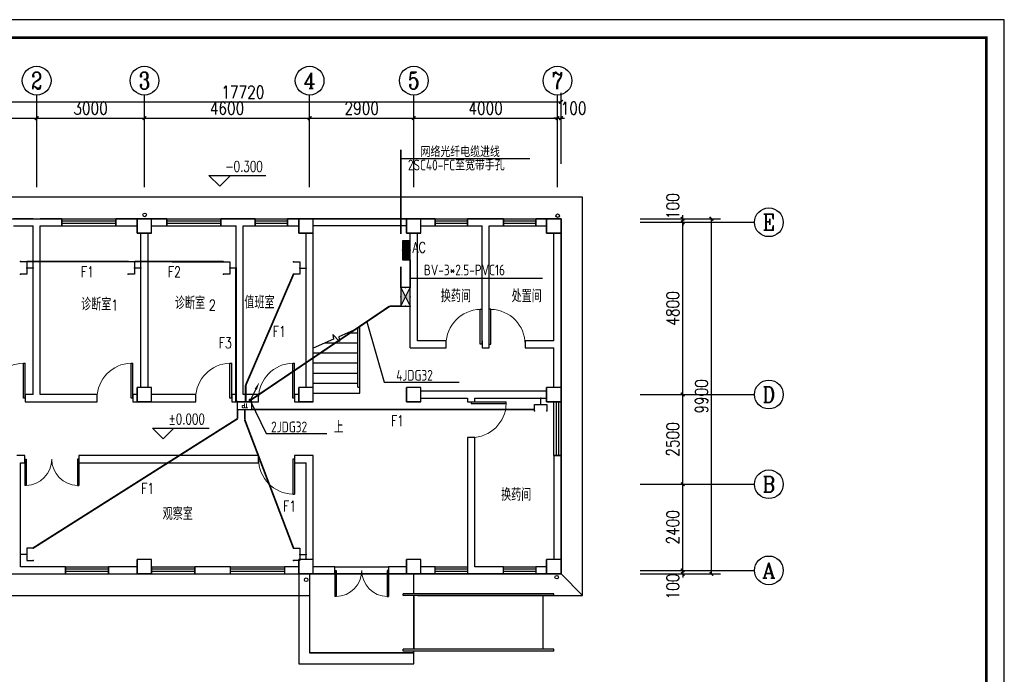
# Model space of a CAD drawing. Extents: x 41933 to 169416, y 41775 to 279375.
# Tile 29 of 39: x 140516 to 167933, y 142332 to 160575. Entities that reach past the tile are written whole.
import ezdxf
from ezdxf.enums import TextEntityAlignment as Align

# ---------------------------------------------------------------- set-up
doc = ezdxf.new("R2010")
doc.units = 0
doc.header["$LTSCALE"] = 1000
doc.header["$MEASUREMENT"] = 0
doc.linetypes.add('DASH', pattern=[0.35, 0.25, -0.1])
for name, color, linetype in [('AXIS', 3, 'Continuous'), ('AXIS_TEXT', 7, 'Continuous'), ('COLUMN', 1, 'Continuous'), ('DIM_ELEV', 3, 'Continuous'), ('DIM_SYMB', 3, 'Continuous'), ('EQUIP-箱柜', 3, 'Continuous'), ('EQUIP-通讯', 3, 'Continuous'), ('LWIRE', 4, 'Continuous'), ('PUB_TEXT', 7, 'Continuous'), ('STAIR', 7, 'Continuous'), ('TEL_TEXT', 7, 'Continuous'), ('VPIPE-凝结', 150, 'DASH'), ('WALL', 1, 'Continuous'), ('WINDOW', 4, 'Continuous'), ('WIRE-照明', 1, 'Continuous'), ('图框', 4, 'Continuous'), ('填充', 8, 'Continuous')]:
    doc.layers.add(name, color=color, linetype=linetype)
doc.styles.add('_HZTXT', font='tssdeng.shx', dxfattribs={"width": 0.8, "bigfont": 'hztxt.shx'})
doc.styles.add('_SIMPLEX', font='SIMPLEX.shx', dxfattribs={"width": 0.8, "bigfont": 'hztxt.shx'})
doc.styles.add('_TCH_AXIS', font='COMPLEX', dxfattribs={"bigfont": 'GBCBIG'})
doc.styles.add('_TCH_DIM', font='SIMPLEX', dxfattribs={"bigfont": 'GBCBIG'})
doc.styles.add('_TCH_LABEL', font='COMPLEX', dxfattribs={"bigfont": 'GBCBIG'})
doc.styles.add('_TEL_DIM', font='SIMPLEX', dxfattribs={"width": 0.8, "height": 3.5, "bigfont": 'HZTXT'})
doc.styles.add('COMPLEX', font='COMPLEX')
doc.styles.add('DIM_FONT', font='simplex.shx', dxfattribs={"width": 0.8})
doc.styles.get("Standard").update_dxf_attribs({"font": 'gbenor.shx', "bigfont": 'gbcbig.shx'})
doc.dimstyles.new('_TCH_ARCH&&100', dxfattribs={"dimtxt": 350, "dimasz": 100, "dimexe": 250, "dimexo": 300, "dimgap": 100, "dimtad": 1, "dimdec": 0, "dimzin": 0, "dimdsep": 46, "dimtxsty": 'DIM_FONT', "dimblk": 'ARCHTICK', "dimcen": 0.09, "dimclrt": 7, "dimazin": 2, "dimtfac": 1, "dimtdec": 0, "dimtix": 1, "dimtmove": 2, "dimatfit": 3, "dimfxl": 0, "dimtolj": 1, "dimtzin": 0, "dimarcsym": 0})

# ---------------------------------------------------------------- blocks, each defined once
blk = doc.blocks.new('$equip$00001383')
for p, q in [((-0.5, 0.499), (-0.5, 0.999)), ((0.5, 0.999), (0.5, 0.499)), ((0.5, 0.499), (-0.5, 0.499)), ((0, 0.5), (0, 0))]:
    blk.add_line(p, q)
for p in [(-0.5, 0.999), (0.5, 0.999), (0, 0.5), (0, 0)]:
    blk.add_point(p)
at = {"style": '_TCH_LABEL', "flags": 9}
blk.add_attdef('A', (0, 0), '', height=0.00002, dxfattribs=at)
blk = doc.blocks.new('_LINKPT1')
blk.add_line((0, 0), (0, 0))
blk = doc.blocks.new('_I3HMQ')
for p, q in [((-0.65, 0.7), (-0.65, 0)), ((0.65, 0.7), (-0.65, 0.7)), ((-0.65, 0), (0.65, 0)), ((0.65, 0.7), (0.65, 0))]:
    blk.add_line(p, q)
at = {"xscale": 0.002857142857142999, "yscale": 0.002857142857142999, "zscale": 0.002857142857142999}
for p in [(-0.65, 0.35), (0, 0.7), (0, 0), (0.65, 0.35)]:
    blk.add_blockref('_LINKPT1', p, dxfattribs=at)
at = {"style": '_SIMPLEX', "width": 0.9}
blk.add_text('TP', height=0.4, dxfattribs=at).set_placement((0, 0.35), align=Align.MIDDLE_CENTER)
at = {"flags": 9}
blk.add_attdef('A', (0, 0), '', height=0.0000286, dxfattribs=at)
blk = doc.blocks.new('$equip_U$00000113(DNSC-20150823RB)')
for p in [(-0.569, 0.613), (-0.569, 0), (0.569, 0.613), (0.569, 0)]:
    blk.add_point(p)
at = {"xscale": 0.875, "yscale": 0.875, "zscale": 0.875}
blk.add_blockref('_I3HMQ', (0, 0), dxfattribs=at)
at = {"color": 7, "style": '_TEL_DIM', "flags": 1}
blk.add_attdef('A', text='', height=0.000025, dxfattribs=at).set_placement((0, 0), align=Align.MIDDLE_CENTER)
blk = doc.blocks.new('$TelecSys$00000079')
for p, q in [((0.7, 0.7), (0, 0)), ((0.104, 0.104), (0.104, 0.104)), ((-0.104, -0.104), (-0.104, -0.104))]:
    blk.add_line(p, q)
at = {"const_width": 0.142}
blk.add_lwpolyline([(-0.071, 0, 1), (0.071, 0, 1)], format="xyb", close=True, dxfattribs=at)
blk.add_solid([(0.63, 0.77), (0.77, 0.63), (1.15, 1.15)])
at = {"width": 0.8, "flags": 9}
blk.add_attdef('A', (0, 0), '', height=0.00002, dxfattribs=at)
blk = doc.blocks.new('*X61')
at = {"color": 0}
for p, q in [((-250, 33), (-83, 200)), ((-250, 68), (-118, 200)), ((-250, 104), (-154, 200)), ((-250, 139), (-189, 200)), ((-250, 174), (-224, 200)), ((-247, 0), (-47, 200)), ((-212, 0), (-12, 200)), ((-177, 0), (23, 200)), ((-141, 0), (59, 200)), ((-106, 0), (94, 200)), ((-71, 0), (129, 200)), ((-35, 0), (165, 200)), ((0, 0), (200, 200)), ((35, 0), (235, 200)), ((71, 0), (250, 179)), ((106, 0), (250, 144)), ((141, 0), (250, 109)), ((177, 0), (250, 73)), ((212, 0), (250, 38)), ((247, 0), (250, 3))]:
    blk.add_line(p, q, dxfattribs=at)
blk = doc.blocks.new('$equip$00001421')
for p, q in [((0.75, 0.6), (-0.75, 0.6)), ((-0.75, 0.6), (-0.75, 0)), ((-0.75, 0), (0.75, 0)), ((0.75, 0), (0.75, 0.6))]:
    blk.add_line(p, q)
at = {"const_width": 0.6}
blk.add_lwpolyline([(-0.75, 0.3), (0.75, 0.3)], dxfattribs=at)
for p in [(-0.75, 0.3), (0, 0.6), (0, 0), (0.75, 0.3)]:
    blk.add_point(p)
at = {"xscale": 0.0030000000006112, "yscale": 0.0030000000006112, "zscale": 0.0030000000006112}
blk.add_blockref('*X61', (0, 0), dxfattribs=at)
at = {"style": '_TCH_LABEL', "flags": 9}
blk.add_attdef('A', (0, 0), '', height=0.00002, dxfattribs=at)
blk = doc.blocks.new('$equip$00001921')
for p, q in [((0.65, 0.325), (-0.65, 0.325)), ((0.65, 0.325), (-0.65, -0.325)), ((-0.65, 0.325), (0.65, -0.325)), ((-0.65, 0.325), (-0.65, -0.325)), ((0.65, -0.325), (0.65, 0.325)), ((-0.65, -0.325), (0.65, -0.325))]:
    blk.add_line(p, q)
for p in [(-0.65, 0), (0, 0.325), (0.65, 0), (0, -0.325)]:
    blk.add_point(p)
for points in [[(-0.65, 0.325), (0, 0), (0.65, 0.325)], [(0, 0), (-0.65, -0.325), (0.65, -0.325)]]:
    blk.add_solid(points)
at = {"layer": 'TEL_TEXT', "style": '_TEL_DIM', "flags": 1}
blk.add_attdef('A', text='', height=0.00002, dxfattribs=at).set_placement((0, 0), align=Align.MIDDLE_CENTER)
blk = doc.blocks.new('$equip_U$00000124(DNSC-20150823RB)')
for p in [(-0.371, 0.743), (0.371, 0.743), (-0.371, -0.743), (0.371, -0.743)]:
    blk.add_point(p)
at = {"xscale": 1.142857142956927, "yscale": 1.142857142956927, "zscale": 1.142857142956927, "rotation": 90}
blk.add_blockref('$equip$00001921', (0, 0), dxfattribs=at)
at = {"color": 7, "style": '_TEL_DIM', "flags": 1}
blk.add_attdef('A', text='', height=0.0000286, dxfattribs=at).set_placement((0, 0), align=Align.MIDDLE_CENTER)
blk = doc.blocks.new('_ArchTick')
at = {"color": 0, "linetype": 'ByBlock', "const_width": 0.4}
blk.add_lwpolyline([(-0.5, -0.5), (0.5, 0.5)], dxfattribs=at)
blk = doc.blocks.new('*D2134')
at = {"layer": 'AXIS', "color": 0, "lineweight": -2, "transparency": 16777216}
for p, q in [((158977, 145228), (158977, 145328)), ((157790, 145228), (159227, 145228)), ((157790, 145128), (159227, 145128)), ((158977, 145128), (158977, 145228)), ((158977, 145128), (158977, 145028))]:
    blk.add_line(p, q, dxfattribs=at)
at = {"layer": 'Defpoints', "color": 0, "transparency": 16777216}
for p in [(157490, 145228), (157490, 145128), (158977, 145228)]:
    blk.add_point(p, dxfattribs=at)
at = {"layer": 'AXIS', "color": 0, "lineweight": -2, "transparency": 16777216, "xscale": 100, "yscale": 100, "zscale": 100}
for p, rotation in [((158977, 145228), 270), ((158977, 145128), 90)]:
    blk.add_blockref('_ArchTick', p, dxfattribs=dict(at, rotation=rotation))
at = {"layer": 'AXIS', "color": 7, "transparency": 16777216, "insert": (158702, 144778), "char_height": 350, "attachment_point": 5, "rotation": 90, "style": 'DIM_FONT'}
blk.add_mtext('\\A1;100', dxfattribs=at)
blk = doc.blocks.new('*D2135')
at = {"layer": 'AXIS', "color": 0, "lineweight": -2, "transparency": 16777216}
for p, q in [((157790, 147628), (159227, 147628)), ((158977, 145228), (158977, 147628)), ((157790, 145228), (159227, 145228))]:
    blk.add_line(p, q, dxfattribs=at)
at = {"layer": 'Defpoints', "color": 0, "transparency": 16777216}
for p in [(157490, 147628), (158977, 147628), (157490, 145228)]:
    blk.add_point(p, dxfattribs=at)
at = {"layer": 'AXIS', "color": 0, "lineweight": -2, "transparency": 16777216, "xscale": 100, "yscale": 100, "zscale": 100}
for p, rotation in [((158977, 147628), 90), ((158977, 145228), 270)]:
    blk.add_blockref('_ArchTick', p, dxfattribs=dict(at, rotation=rotation))
at = {"layer": 'AXIS', "color": 7, "transparency": 16777216, "insert": (158702, 146428), "char_height": 350, "attachment_point": 5, "rotation": 90, "style": 'DIM_FONT'}
blk.add_mtext('\\A1;2400', dxfattribs=at)
blk = doc.blocks.new('*D2136')
at = {"layer": 'AXIS', "color": 0, "lineweight": -2, "transparency": 16777216}
for p, q in [((157790, 150128), (159227, 150128)), ((158977, 147628), (158977, 150128)), ((157790, 147628), (159227, 147628))]:
    blk.add_line(p, q, dxfattribs=at)
at = {"layer": 'Defpoints', "color": 0, "transparency": 16777216}
for p in [(157490, 150128), (158977, 150128), (157490, 147628)]:
    blk.add_point(p, dxfattribs=at)
at = {"layer": 'AXIS', "color": 0, "lineweight": -2, "transparency": 16777216, "xscale": 100, "yscale": 100, "zscale": 100}
for p, rotation in [((158977, 150128), 90), ((158977, 147628), 270)]:
    blk.add_blockref('_ArchTick', p, dxfattribs=dict(at, rotation=rotation))
at = {"layer": 'AXIS', "color": 7, "transparency": 16777216, "insert": (158702, 148878), "char_height": 350, "attachment_point": 5, "rotation": 90, "style": 'DIM_FONT'}
blk.add_mtext('\\A1;2500', dxfattribs=at)
blk = doc.blocks.new('*D2137')
at = {"layer": 'AXIS', "color": 0, "lineweight": -2, "transparency": 16777216}
for p, q in [((157790, 154928), (159227, 154928)), ((158977, 150128), (158977, 154928)), ((157790, 150128), (159227, 150128))]:
    blk.add_line(p, q, dxfattribs=at)
at = {"layer": 'Defpoints', "color": 0, "transparency": 16777216}
for p in [(157490, 154928), (158977, 154928), (157490, 150128)]:
    blk.add_point(p, dxfattribs=at)
at = {"layer": 'AXIS', "color": 0, "lineweight": -2, "transparency": 16777216, "xscale": 100, "yscale": 100, "zscale": 100}
for p, rotation in [((158977, 154928), 90), ((158977, 150128), 270)]:
    blk.add_blockref('_ArchTick', p, dxfattribs=dict(at, rotation=rotation))
at = {"layer": 'AXIS', "color": 7, "transparency": 16777216, "insert": (158702, 152528), "char_height": 350, "attachment_point": 5, "rotation": 90, "style": 'DIM_FONT'}
blk.add_mtext('\\A1;4800', dxfattribs=at)
blk = doc.blocks.new('*D2138')
at = {"layer": 'AXIS', "color": 0, "lineweight": -2, "transparency": 16777216}
for p, q in [((157790, 155028), (159227, 155028)), ((157790, 154928), (159227, 154928)), ((158977, 155028), (158977, 155128)), ((158977, 154928), (158977, 155028)), ((158977, 154928), (158977, 154828))]:
    blk.add_line(p, q, dxfattribs=at)
at = {"layer": 'Defpoints', "color": 0, "transparency": 16777216}
for p in [(157490, 155028), (157490, 154928), (158977, 155028)]:
    blk.add_point(p, dxfattribs=at)
at = {"layer": 'AXIS', "color": 0, "lineweight": -2, "transparency": 16777216, "xscale": 100, "yscale": 100, "zscale": 100}
for p, rotation in [((158977, 155028), 270), ((158977, 154928), 90)]:
    blk.add_blockref('_ArchTick', p, dxfattribs=dict(at, rotation=rotation))
at = {"layer": 'AXIS', "color": 7, "transparency": 16777216, "insert": (158702, 155378), "char_height": 350, "attachment_point": 5, "rotation": 90, "style": 'DIM_FONT'}
blk.add_mtext('\\A1;100', dxfattribs=at)
blk = doc.blocks.new('*D2139')
at = {"layer": 'AXIS', "color": 0, "lineweight": -2, "transparency": 16777216}
for p, q in [((157790, 155028), (160027, 155028)), ((159777, 145128), (159777, 155028)), ((157790, 145128), (160027, 145128))]:
    blk.add_line(p, q, dxfattribs=at)
at = {"layer": 'Defpoints', "color": 0, "transparency": 16777216}
for p in [(157490, 155028), (159777, 155028), (157490, 145128)]:
    blk.add_point(p, dxfattribs=at)
at = {"layer": 'AXIS', "color": 0, "lineweight": -2, "transparency": 16777216, "xscale": 100, "yscale": 100, "zscale": 100}
for p, rotation in [((159777, 155028), 90), ((159777, 145128), 270)]:
    blk.add_blockref('_ArchTick', p, dxfattribs=dict(at, rotation=rotation))
at = {"layer": 'AXIS', "color": 7, "transparency": 16777216, "insert": (159502, 150078), "char_height": 350, "attachment_point": 5, "rotation": 90, "style": 'DIM_FONT'}
blk.add_mtext('\\A1;9900', dxfattribs=at)
blk = doc.blocks.new('*D2141')
at = {"layer": 'AXIS', "color": 0, "lineweight": -2, "transparency": 16777216}
for p, q in [((137990, 156554), (137990, 158081)), ((140990, 156554), (140990, 158081)), ((137990, 157831), (140990, 157831))]:
    blk.add_line(p, q, dxfattribs=at)
at = {"layer": 'Defpoints', "color": 0, "transparency": 16777216}
for p in [(140990, 157831), (137990, 156254), (140990, 156254)]:
    blk.add_point(p, dxfattribs=at)
at = {"layer": 'AXIS', "color": 0, "lineweight": -2, "transparency": 16777216, "xscale": 100, "yscale": 100, "zscale": 100, "rotation": 180}
blk.add_blockref('_ArchTick', (137990, 157831), dxfattribs=at)
at = {"layer": 'AXIS', "color": 0, "lineweight": -2, "transparency": 16777216, "xscale": 100, "yscale": 100, "zscale": 100}
blk.add_blockref('_ArchTick', (140990, 157831), dxfattribs=at)
at = {"layer": 'AXIS', "color": 7, "transparency": 16777216, "insert": (139490, 158106), "char_height": 350, "attachment_point": 5, "style": 'DIM_FONT'}
blk.add_mtext('\\A1;3000', dxfattribs=at)
blk = doc.blocks.new('*D2142')
at = {"layer": 'AXIS', "color": 0, "lineweight": -2, "transparency": 16777216}
for p, q in [((140990, 156554), (140990, 158081)), ((143990, 156554), (143990, 158081)), ((140990, 157831), (143990, 157831))]:
    blk.add_line(p, q, dxfattribs=at)
at = {"layer": 'Defpoints', "color": 0, "transparency": 16777216}
for p in [(143990, 157831), (140990, 156254), (143990, 156254)]:
    blk.add_point(p, dxfattribs=at)
at = {"layer": 'AXIS', "color": 0, "lineweight": -2, "transparency": 16777216, "xscale": 100, "yscale": 100, "zscale": 100, "rotation": 180}
blk.add_blockref('_ArchTick', (140990, 157831), dxfattribs=at)
at = {"layer": 'AXIS', "color": 0, "lineweight": -2, "transparency": 16777216, "xscale": 100, "yscale": 100, "zscale": 100}
blk.add_blockref('_ArchTick', (143990, 157831), dxfattribs=at)
at = {"layer": 'AXIS', "color": 7, "transparency": 16777216, "insert": (142490, 158106), "char_height": 350, "attachment_point": 5, "style": 'DIM_FONT'}
blk.add_mtext('\\A1;3000', dxfattribs=at)
blk = doc.blocks.new('*D2143')
at = {"layer": 'AXIS', "color": 0, "lineweight": -2, "transparency": 16777216}
for p, q in [((143990, 156554), (143990, 158081)), ((148590, 156554), (148590, 158081)), ((143990, 157831), (148590, 157831))]:
    blk.add_line(p, q, dxfattribs=at)
at = {"layer": 'Defpoints', "color": 0, "transparency": 16777216}
for p in [(148590, 157831), (143990, 156254), (148590, 156254)]:
    blk.add_point(p, dxfattribs=at)
at = {"layer": 'AXIS', "color": 0, "lineweight": -2, "transparency": 16777216, "xscale": 100, "yscale": 100, "zscale": 100, "rotation": 180}
blk.add_blockref('_ArchTick', (143990, 157831), dxfattribs=at)
at = {"layer": 'AXIS', "color": 0, "lineweight": -2, "transparency": 16777216, "xscale": 100, "yscale": 100, "zscale": 100}
blk.add_blockref('_ArchTick', (148590, 157831), dxfattribs=at)
at = {"layer": 'AXIS', "color": 7, "transparency": 16777216, "insert": (146290, 158106), "char_height": 350, "attachment_point": 5, "style": 'DIM_FONT'}
blk.add_mtext('\\A1;4600', dxfattribs=at)
blk = doc.blocks.new('*D2144')
at = {"layer": 'AXIS', "color": 0, "lineweight": -2, "transparency": 16777216}
for p, q in [((148590, 156554), (148590, 158081)), ((151490, 156554), (151490, 158081)), ((148590, 157831), (151490, 157831))]:
    blk.add_line(p, q, dxfattribs=at)
at = {"layer": 'Defpoints', "color": 0, "transparency": 16777216}
for p in [(151490, 157831), (148590, 156254), (151490, 156254)]:
    blk.add_point(p, dxfattribs=at)
at = {"layer": 'AXIS', "color": 0, "lineweight": -2, "transparency": 16777216, "xscale": 100, "yscale": 100, "zscale": 100, "rotation": 180}
blk.add_blockref('_ArchTick', (148590, 157831), dxfattribs=at)
at = {"layer": 'AXIS', "color": 0, "lineweight": -2, "transparency": 16777216, "xscale": 100, "yscale": 100, "zscale": 100}
blk.add_blockref('_ArchTick', (151490, 157831), dxfattribs=at)
at = {"layer": 'AXIS', "color": 7, "transparency": 16777216, "insert": (150040, 158106), "char_height": 350, "attachment_point": 5, "style": 'DIM_FONT'}
blk.add_mtext('\\A1;2900', dxfattribs=at)
blk = doc.blocks.new('*D2145')
at = {"layer": 'AXIS', "color": 0, "lineweight": -2, "transparency": 16777216}
for p, q in [((151490, 156554), (151490, 158081)), ((155490, 156554), (155490, 158081)), ((151490, 157831), (155490, 157831))]:
    blk.add_line(p, q, dxfattribs=at)
at = {"layer": 'Defpoints', "color": 0, "transparency": 16777216}
for p in [(155490, 157831), (151490, 156254), (155490, 156254)]:
    blk.add_point(p, dxfattribs=at)
at = {"layer": 'AXIS', "color": 0, "lineweight": -2, "transparency": 16777216, "xscale": 100, "yscale": 100, "zscale": 100, "rotation": 180}
blk.add_blockref('_ArchTick', (151490, 157831), dxfattribs=at)
at = {"layer": 'AXIS', "color": 0, "lineweight": -2, "transparency": 16777216, "xscale": 100, "yscale": 100, "zscale": 100}
blk.add_blockref('_ArchTick', (155490, 157831), dxfattribs=at)
at = {"layer": 'AXIS', "color": 7, "transparency": 16777216, "insert": (153490, 158106), "char_height": 350, "attachment_point": 5, "style": 'DIM_FONT'}
blk.add_mtext('\\A1;4000', dxfattribs=at)
blk = doc.blocks.new('*D2146')
at = {"layer": 'AXIS', "color": 0, "lineweight": -2, "transparency": 16777216}
for p, q in [((155490, 156554), (155490, 158081)), ((155590, 156554), (155590, 158081)), ((155490, 157831), (155390, 157831)), ((155490, 157831), (155590, 157831)), ((155590, 157831), (155690, 157831))]:
    blk.add_line(p, q, dxfattribs=at)
at = {"layer": 'Defpoints', "color": 0, "transparency": 16777216}
for p in [(155590, 157831), (155490, 156254), (155590, 156254)]:
    blk.add_point(p, dxfattribs=at)
at = {"layer": 'AXIS', "color": 0, "lineweight": -2, "transparency": 16777216, "xscale": 100, "yscale": 100, "zscale": 100}
blk.add_blockref('_ArchTick', (155490, 157831), dxfattribs=at)
at = {"layer": 'AXIS', "color": 0, "lineweight": -2, "transparency": 16777216, "xscale": 100, "yscale": 100, "zscale": 100, "rotation": 180}
blk.add_blockref('_ArchTick', (155590, 157831), dxfattribs=at)
at = {"layer": 'AXIS', "color": 7, "transparency": 16777216, "insert": (155940, 158106), "char_height": 350, "attachment_point": 5, "style": 'DIM_FONT'}
blk.add_mtext('\\A1;100', dxfattribs=at)
blk = doc.blocks.new('*D2147')
at = {"layer": 'AXIS', "color": 0, "lineweight": -2, "transparency": 16777216}
for p, q in [((137870, 157454), (137870, 158533)), ((155590, 157454), (155590, 158533)), ((137870, 158283), (155590, 158283))]:
    blk.add_line(p, q, dxfattribs=at)
at = {"layer": 'Defpoints', "color": 0, "transparency": 16777216}
for p in [(155590, 158283), (137870, 157154), (155590, 157154)]:
    blk.add_point(p, dxfattribs=at)
at = {"layer": 'AXIS', "color": 0, "lineweight": -2, "transparency": 16777216, "xscale": 100, "yscale": 100, "zscale": 100, "rotation": 180}
blk.add_blockref('_ArchTick', (137870, 158283), dxfattribs=at)
at = {"layer": 'AXIS', "color": 0, "lineweight": -2, "transparency": 16777216, "xscale": 100, "yscale": 100, "zscale": 100}
blk.add_blockref('_ArchTick', (155590, 158283), dxfattribs=at)
at = {"layer": 'AXIS', "color": 7, "transparency": 16777216, "insert": (146730, 158558), "char_height": 350, "attachment_point": 5, "style": 'DIM_FONT'}
blk.add_mtext('\\A1;17720', dxfattribs=at)
blk = doc.blocks.new('$WINLIB2D$00000001')
for p, q in [((-0.5, 0.5), (0.5, 0.5)), ((-0.5, 0.5), (-0.5, -0.5)), ((0.5, -0.5), (0.5, 0.5)), ((0.5, 0.167), (-0.5, 0.167)), ((0.5, -0.167), (-0.5, -0.167)), ((-0.5, -0.5), (0.5, -0.5))]:
    blk.add_line(p, q)
blk = doc.blocks.new('$DorLib2D$00000002')
for p, q in [((-0.5, 0), (-0.5, 0.4875)), ((-0.475, 0.4875), (-0.5, 0.4875)), ((-0.475, 0), (-0.475, 0.4875)), ((0.475, 0), (0.475, 0.4875)), ((0.475, 0.4875), (0.5, 0.4875)), ((0.5, 0), (0.5, 0.4875)), ((-0.5, 0), (-0.475, 0)), ((0.5, 0), (0.475, 0))]:
    blk.add_line(p, q)
at = {"lineweight": 13}
for centre, start, end in [((-0.4875, 0), 0, 88.53072), ((0.4875, 0), 91.46928, 180)]:
    blk.add_arc(centre, 0.4875, start, end, dxfattribs=at)
blk = doc.blocks.new('_FZH')
for p, q in [((-0.5, 0.5), (0.5, 0.5)), ((-0.5, -0.5), (-0.5, 0.5)), ((0.5, -0.5), (0.5, 0.5)), ((-0.5, -0.5), (0.5, -0.5))]:
    blk.add_line(p, q)
blk.add_lwpolyline([(-0.5, -0.5), (0.5, -0.5), (0.5, 0.5), (-0.5, 0.5)], close=True)
blk = doc.blocks.new('$DorLib2D$00000001')
for p, q in [((0.45, 0.975), (0.5, 0.975)), ((0.45, 0), (0.45, 0.975)), ((0.5, 0), (0.5, 0.975)), ((0.5, 0), (0.45, 0))]:
    blk.add_line(p, q)
at = {"lineweight": 13}
blk.add_arc((0.475, 0), 0.975, 91.4693, 180, dxfattribs=at)
blk = doc.blocks.new('_AXISO')
blk.add_circle((0, 0), 0.5)
at = {"layer": 'AXIS_TEXT', "style": 'COMPLEX', "width": 1.041667}
blk.add_attdef('A', text='', height=0.56, dxfattribs=at).set_placement((-0.25, -0.28), (0.25, -0.28), align=Align.FIT)

msp = doc.modelspace()

# ---------------------------------------------------------------- linework, layer by layer
for p, q in [((149289.8, 145128.1), (150789.8, 145128.1)), ((155389.8, 144578.1), (151189.8, 144578.1)), ((151189.8, 144528.1), (151189.8, 144578.1)), ((155389.8, 144528.1), (151189.8, 144528.1)), ((151489.8, 144528.1), (151489.8, 143028.1)), ((155089.8, 143028.1), (155089.8, 144528.1)), ((155389.8, 144528.1), (155389.8, 144578.1)), ((155389.8, 143028.1), (151189.8, 143028.1)), ((151189.8, 142978.1), (151189.8, 143028.1)), ((155389.8, 142978.1), (151189.8, 142978.1)), ((155389.8, 142978.1), (155389.8, 143028.1))]:
    msp.add_line(p, q)
at = {"color": 32}
msp.add_line((156189.8, 144528.1), (155589.8, 145128.1), dxfattribs=at)
for points in [[(151589.8, 144528.1), (151789.8, 144528.1), (151789.8, 144528.1), (156189.8, 144528.1), (156189.8, 155628.1), (137289.8, 155628.1), (137289.8, 150628.1)], [(137289.8, 147728.1), (137289.8, 144528.1), (148589.8, 144528.1)]]:
    msp.add_lwpolyline(points, dxfattribs=at)
msp.add_lwpolyline([(151489.8, 143028.1), (151489.8, 144528.1)])
at = {"layer": 'AXIS'}
for p, q in [((140989.8, 155906.2), (140989.8, 158475.6)), ((143989.8, 155906.2), (143989.8, 158475.6)), ((148589.8, 155906.2), (148589.8, 158475.6)), ((151489.8, 155906.2), (151489.8, 158475.6)), ((155489.8, 155906.2), (155489.8, 158475.6)), ((157989.8, 154928.1), (160977.1, 154928.1)), ((157989.8, 150128.1), (160977.1, 150128.1)), ((157989.8, 147628.1), (160977.1, 147628.1)), ((157989.8, 145228.1), (160977.1, 145228.1))]:
    msp.add_line(p, q, dxfattribs=at)
at = {"layer": 'DIM_ELEV'}
for p, q in [((146087.3, 155932.6), (145787.3, 156232.6)), ((145787.3, 156232.6), (147370.6, 156232.6)), ((146087.3, 155932.6), (146387.3, 156232.6)), ((144511.2, 148892.6), (144211.2, 149192.6)), ((144211.2, 149192.6), (145794.5, 149192.6)), ((144511.2, 148892.6), (144811.2, 149192.6))]:
    msp.add_line(p, q, dxfattribs=at)
at = {"layer": 'DIM_SYMB'}
msp.add_lwpolyline([(149364.8, 149602.2, 0, 0, 0), (149364.8, 151034.6, 80, 0, 0), (149364.8, 151334.6, 0, 0, 0)], format="xyseb", dxfattribs=at)
at = {"layer": 'STAIR'}
for p, q in [((149989.8, 151993.6), (149403.8, 151736.2)), ((149929.8, 150338.1), (149929.8, 151967.3)), ((149989.8, 150338.1), (149989.8, 151993.6)), ((149989.8, 150338.1), (149989.8, 151993.6)), ((149257.6, 151672), (148689.8, 151422.6)), ((149424.3, 151602.8), (149238.4, 151797.2)), ((149238.4, 151797.2), (149257.6, 151672)), ((149403.8, 151736.2), (149424.3, 151602.8)), ((149658.6, 151848.1), (149929.8, 151848.1)), ((148689.8, 150328.1), (148689.8, 151422.6)), ((149021.1, 151568.1), (149929.8, 151568.1)), ((148689.8, 151288.1), (149929.8, 151288.1)), ((148689.8, 151008.1), (149929.8, 151008.1)), ((148689.8, 150728.1), (149929.8, 150728.1)), ((148689.8, 150448.1), (149929.8, 150448.1)), ((149929.8, 150338.1), (149989.8, 150338.1)), ((149989.8, 150168.1), (149989.8, 150338.1)), ((148689.8, 150168.1), (149989.8, 150168.1))]:
    msp.add_line(p, q, dxfattribs=at)
at = {"layer": 'TEL_TEXT'}
for p, q in [((151129.8, 156709), (154724.8, 156709)), ((151389.8, 153369.7), (155072.6, 153369.7)), ((150180.2, 152158.9), (150667.6, 150471.4)), ((150667.6, 150471.4), (152752.8, 150471.4)), ((146937.1, 149966.3), (147377.8, 149044.9)), ((147377.8, 149044.9), (149067.4, 149044.9))]:
    msp.add_line(p, q, dxfattribs=at)
at = {"layer": 'VPIPE-凝结', "linetype": 'Continuous'}
for centre in [(143997.3, 155134.8), (155495.5, 155111.7), (155469.3, 145038.8), (148493.7, 144967.1)]:
    msp.add_circle(centre, 50, dxfattribs=at)
at = {"layer": 'WALL'}
for p, q in [((140889.8, 155028.1), (140339.8, 155028.1)), ((140889.8, 155028.1), (140889.8, 155028.1)), ((140889.8, 155028.1), (141089.8, 155028.1)), ((141689.8, 155028.1), (141089.8, 155028.1)), ((141089.8, 155028.1), (141089.8, 155028.1)), ((141689.8, 154828.1), (141689.8, 155028.1)), ((143789.8, 155028.1), (143189.8, 155028.1)), ((143189.8, 155028.1), (143189.8, 154828.1)), ((144614.8, 155028.1), (144189.8, 155028.1)), ((144614.8, 154828.1), (144614.8, 155028.1)), ((146639.8, 155028.1), (146114.8, 155028.1)), ((146114.8, 155028.1), (146114.8, 154828.1)), ((147069.8, 155028.1), (146639.8, 155028.1)), ((147069.8, 154828.1), (147069.8, 155028.1)), ((148289.8, 155028.1), (147969.8, 155028.1)), ((147969.8, 155028.1), (147969.8, 154828.1)), ((151289.8, 155028.1), (148689.8, 155028.1)), ((152089.8, 155028.1), (151689.8, 155028.1)), ((152089.8, 154828.1), (152089.8, 155028.1)), ((153489.8, 155028.1), (152989.8, 155028.1)), ((152989.8, 155028.1), (152989.8, 154828.1)), ((153989.8, 155028.1), (153489.8, 155028.1)), ((153989.8, 154828.1), (153989.8, 155028.1)), ((155189.8, 155028.1), (154889.8, 155028.1)), ((154889.8, 155028.1), (154889.8, 154828.1)), ((140339.8, 154828.1), (140889.8, 154828.1)), ((140889.8, 150128.1), (140889.8, 154828.1)), ((141089.8, 154828.1), (141689.8, 154828.1)), ((141089.8, 150128.1), (141089.8, 154828.1)), ((143189.8, 154828.1), (143789.8, 154828.1)), ((144189.8, 154828.1), (144614.8, 154828.1)), ((146114.8, 154828.1), (146539.8, 154828.1)), ((146539.8, 150128.1), (146539.8, 154828.1)), ((146739.8, 154828.1), (147069.8, 154828.1)), ((146739.8, 150128.1), (146739.8, 154828.1)), ((147969.8, 154828.1), (148289.8, 154828.1)), ((151289.8, 154828.1), (148689.8, 154828.1)), ((151689.8, 154828.1), (152089.8, 154828.1)), ((152989.8, 154828.1), (153389.8, 154828.1)), ((153389.8, 151628.1), (153389.8, 154828.1)), ((153589.8, 154828.1), (153989.8, 154828.1)), ((153589.8, 151628.1), (153589.8, 154828.1)), ((154889.8, 154828.1), (155189.8, 154828.1)), ((143889.8, 150328.1), (143889.8, 154628.1)), ((144089.8, 150328.1), (144089.8, 154628.1)), ((148489.8, 150328.1), (148489.8, 154628.1)), ((148689.8, 150328.1), (148689.8, 154628.1)), ((151389.8, 151428.1), (151389.8, 154628.1)), ((151589.8, 151628.1), (151589.8, 154628.1)), ((155389.8, 151628.1), (155389.8, 154628.1)), ((155589.8, 151528.1), (155589.8, 154628.1)), ((152389.8, 151628.1), (151589.8, 151628.1)), ((152389.8, 151428.1), (152389.8, 151628.1)), ((153389.8, 151628.1), (153389.8, 151428.1)), ((153589.8, 151428.1), (153589.8, 151628.1)), ((155389.8, 151628.1), (154589.8, 151628.1)), ((154589.8, 151628.1), (154589.8, 151428.1)), ((151389.8, 151428.1), (152389.8, 151428.1)), ((153389.8, 151428.1), (153489.8, 151428.1)), ((153489.8, 151428.1), (153589.8, 151428.1)), ((154589.8, 151428.1), (155389.8, 151428.1)), ((155389.8, 150328.1), (155389.8, 151428.1)), ((155589.8, 150328.1), (155589.8, 151528.1)), ((140889.8, 150128.1), (140669.8, 150128.1)), ((140669.8, 150128.1), (140669.8, 149928.1)), ((142669.8, 150128.1), (141089.8, 150128.1)), ((142669.8, 149928.1), (142669.8, 150128.1)), ((143789.8, 150128.1), (143669.8, 150128.1)), ((143669.8, 150128.1), (143669.8, 149928.1)), ((145419.8, 150128.1), (144189.8, 150128.1)), ((145419.8, 149928.1), (145419.8, 150128.1)), ((146539.8, 150128.1), (146419.8, 150128.1)), ((146419.8, 150128.1), (146419.8, 149928.1)), ((147169.8, 150128.1), (146739.8, 150128.1)), ((147169.8, 149928.1), (147169.8, 150128.1)), ((148289.8, 150128.1), (148169.8, 150128.1)), ((148169.8, 150128.1), (148169.8, 149928.1)), ((151689.8, 150228.1), (153089.8, 150228.1)), ((151689.8, 150028.1), (152989.8, 150028.1)), ((152989.8, 150028.1), (152989.8, 149928.1)), ((153089.8, 150228.1), (155189.8, 150228.1)), ((153189.8, 149928.1), (153189.8, 150028.1)), ((153189.8, 150028.1), (155189.8, 150028.1)), ((140669.8, 149928.1), (140989.8, 149928.1)), ((140989.8, 149928.1), (142669.8, 149928.1)), ((143669.8, 149928.1), (143789.8, 149928.1)), ((144189.8, 149928.1), (145419.8, 149928.1)), ((146419.8, 149928.1), (146639.8, 149928.1)), ((146639.8, 149928.1), (147169.8, 149928.1)), ((148169.8, 149928.1), (148289.8, 149928.1)), ((152989.8, 149928.1), (153189.8, 149928.1)), ((153189.8, 148928.1), (152989.8, 148928.1)), ((152989.8, 148928.1), (152989.8, 145328.1)), ((153189.8, 145328.1), (153189.8, 148928.1)), ((140659.8, 148428.1), (140439.8, 148428.1)), ((140659.8, 148228.1), (140659.8, 148428.1)), ((147169.8, 148428.1), (142159.8, 148428.1)), ((142159.8, 148428.1), (142159.8, 148228.1)), ((147169.8, 148228.1), (147169.8, 148428.1)), ((148689.8, 148428.1), (148169.8, 148428.1)), ((148169.8, 148428.1), (148169.8, 148228.1)), ((148689.8, 145528.1), (148689.8, 148428.1)), ((155589.8, 148428.1), (155389.8, 148428.1)), ((155389.8, 148428.1), (155389.8, 145528.1)), ((155589.8, 145528.1), (155589.8, 148428.1)), ((140539.8, 148228.1), (140659.8, 148228.1)), ((140539.8, 145328.1), (140539.8, 148228.1)), ((142159.8, 148228.1), (147169.8, 148228.1)), ((148169.8, 148228.1), (148489.8, 148228.1)), ((148489.8, 145528.1), (148489.8, 148228.1)), ((141789.8, 145328.1), (140539.8, 145328.1)), ((141789.8, 145128.1), (141789.8, 145328.1)), ((143789.8, 145328.1), (142989.8, 145328.1)), ((142989.8, 145328.1), (142989.8, 145128.1)), ((146389.8, 145328.1), (145389.8, 145328.1)), ((145389.8, 145328.1), (145389.8, 145128.1)), ((146389.8, 145128.1), (146389.8, 145328.1)), ((148289.8, 145328.1), (147889.8, 145328.1)), ((147889.8, 145328.1), (147889.8, 145128.1)), ((149289.8, 145328.1), (148689.8, 145328.1)), ((149289.8, 145128.1), (149289.8, 145328.1)), ((151289.8, 145328.1), (150789.8, 145328.1)), ((150789.8, 145328.1), (150789.8, 145128.1)), ((152089.8, 145328.1), (151689.8, 145328.1)), ((152089.8, 145128.1), (152089.8, 145328.1)), ((152989.8, 145328.1), (152989.8, 145128.1)), ((153989.8, 145328.1), (153189.8, 145328.1)), ((153989.8, 145128.1), (153989.8, 145328.1)), ((155189.8, 145328.1), (154889.8, 145328.1)), ((154889.8, 145328.1), (154889.8, 145128.1)), ((140439.8, 145128.1), (141789.8, 145128.1)), ((142989.8, 145128.1), (143789.8, 145128.1)), ((145389.8, 145128.1), (146389.8, 145128.1)), ((147889.8, 145128.1), (148289.8, 145128.1)), ((148689.8, 145128.1), (149289.8, 145128.1)), ((150789.8, 145128.1), (151289.8, 145128.1)), ((151689.8, 145128.1), (152089.8, 145128.1)), ((152989.8, 145128.1), (153089.8, 145128.1)), ((153089.8, 145128.1), (153989.8, 145128.1)), ((154889.8, 145128.1), (155189.8, 145128.1))]:
    msp.add_line(p, q, dxfattribs=at)
at = {"layer": 'WINDOW'}
for p, q in [((149289.8, 145328.1), (150789.8, 145328.1)), ((151489.8, 145128.1), (148589.8, 145128.1)), ((149289.8, 145128.1), (150789.8, 145128.1)), ((151489.8, 142928.1), (148589.8, 142928.1)), ((151489.8, 142628.1), (151489.8, 142978.1))]:
    msp.add_line(p, q, dxfattribs=at)
for points in [[(148289.8, 145128.1), (148289.8, 142628.1), (151489.8, 142628.1)], [(148589.8, 145128.1), (148589.8, 142928.1), (151489.8, 142928.1)], [(151489.8, 144578.1), (151489.8, 145128.1)]]:
    msp.add_lwpolyline(points, dxfattribs=at)
at = {"layer": 'WIRE-照明', "linetype": 'Continuous', "const_width": 50}
for points in [[(151129.8, 154606.9), (151129.8, 156951.1)], [(140715.2, 153835), (143540.2, 153835)], [(146190.2, 153830.5), (143715.2, 153835)], [(151389.8, 153886.8), (151389.8, 153108.9)], [(146539.8, 153655.5), (146539.8, 149928.1)], [(151129.8, 153108.9), (151129.8, 153691.6)], [(146807.7, 150382.4), (148140.2, 153479)], [(150816.3, 152588.9), (146957.8, 149980.3)], [(151129.8, 152588.9), (150816.3, 152588.9)], [(146807.7, 149928.1), (146807.7, 150382.4)], [(146539.8, 149928.1), (146583.7, 149928.1)], [(146583.7, 149713.8), (146583.7, 149456.4)], [(146782.7, 149713.8), (146782.7, 149424.5)], [(146981.8, 149713.8), (154848.7, 149713.8)], [(146583.7, 149456.4), (140889.5, 145849.4)], [(146782.7, 149424.5), (148140.2, 145849.4)]]:
    msp.add_lwpolyline(points, dxfattribs=at)
at = {"layer": '图框', "color": 4}
msp.add_lwpolyline([(167933, 160575), (125933, 160575), (125933, 130875), (167933, 130875)], close=True, dxfattribs=at)
at = {"layer": '图框', "color": 4, "const_width": 80}
msp.add_lwpolyline([(128433, 131375), (167433, 131375), (167433, 160075), (128433, 160075)], close=True, dxfattribs=at)
at = {"layer": '填充'}
for points in [[(137889.8, 155028.1), (155589.8, 155028.1), (155589.8, 145128.1), (151589.8, 145128.1)], [(137889.8, 150267.2), (137889.8, 145128.1), (148489.8, 145128.1)]]:
    msp.add_lwpolyline(points, dxfattribs=at)

# ---------------------------------------------------------------- block references
at = {"layer": 'AXIS'}
ref = msp.add_blockref('_AXISO', (140989.8, 158875.6), dxfattribs=dict(at, xscale=800, yscale=800, zscale=800))
ref.add_attrib('A', '2', dxfattribs={"layer": 'AXIS_TEXT', "height": 465.9, "style": '_TCH_AXIS'}).set_placement((140834.5, 158642.6), (141145.1, 158642.6), align=Align.FIT)
ref = msp.add_blockref('_AXISO', (143989.8, 158875.6), dxfattribs=dict(at, xscale=800, yscale=800, zscale=800))
ref.add_attrib('A', '3', dxfattribs={"layer": 'AXIS_TEXT', "height": 465.9, "style": '_TCH_AXIS'}).set_placement((143834.5, 158642.6), (144145.1, 158642.6), align=Align.FIT)
ref = msp.add_blockref('_AXISO', (148589.8, 158875.6), dxfattribs=dict(at, xscale=800, yscale=800, zscale=800))
ref.add_attrib('A', '4', dxfattribs={"layer": 'AXIS_TEXT', "height": 445.4, "style": '_TCH_AXIS'}).set_placement((148420.1, 158652.9), (148759.5, 158652.9), align=Align.FIT)
ref = msp.add_blockref('_AXISO', (151489.8, 158875.6), dxfattribs=dict(at, xscale=800, yscale=800, zscale=800))
ref.add_attrib('A', '5', dxfattribs={"layer": 'AXIS_TEXT', "height": 465.9, "style": '_TCH_AXIS'}).set_placement((151334.5, 158642.6), (151645.1, 158642.6), align=Align.FIT)
ref = msp.add_blockref('_AXISO', (155489.8, 158875.6), dxfattribs=dict(at, xscale=800, yscale=800, zscale=800))
ref.add_attrib('A', '7', dxfattribs={"layer": 'AXIS_TEXT', "height": 465.9, "style": '_TCH_AXIS'}).set_placement((155334.5, 158642.6), (155645.1, 158642.6), align=Align.FIT)
ref = msp.add_blockref('_AXISO', (161377.1, 154928.1), dxfattribs=dict(at, xscale=800, yscale=800, zscale=800))
ref.add_attrib('A', 'E', dxfattribs={"layer": 'AXIS_TEXT', "height": 445.4, "style": '_TCH_AXIS'}).set_placement((161207.4, 154705.4), (161546.8, 154705.4), align=Align.FIT)
ref = msp.add_blockref('_AXISO', (161377.1, 150128.1), dxfattribs=dict(at, xscale=800, yscale=800, zscale=800))
ref.add_attrib('A', 'D', dxfattribs={"layer": 'AXIS_TEXT', "height": 435.3, "style": '_TCH_AXIS'}).set_placement((161200.9, 149910.5), (161553.3, 149910.5), align=Align.FIT)
ref = msp.add_blockref('_AXISO', (161377.1, 147628.1), dxfattribs=dict(at, xscale=800, yscale=800, zscale=800))
ref.add_attrib('A', 'B', dxfattribs={"layer": 'AXIS_TEXT', "height": 435.3, "style": '_TCH_AXIS'}).set_placement((161200.9, 147410.5), (161553.3, 147410.5), align=Align.FIT)
ref = msp.add_blockref('_AXISO', (161377.1, 145228.1), dxfattribs=dict(at, xscale=800, yscale=800, zscale=800))
ref.add_attrib('A', 'A', dxfattribs={"layer": 'AXIS_TEXT', "height": 425.2, "style": '_TCH_AXIS'}).set_placement((161194.9, 145015.5), (161559.3, 145015.5), align=Align.FIT)
at = {"layer": 'COLUMN', "xscale": 400, "yscale": 400, "zscale": 400, "rotation": 90}
for p in [(143989.8, 154828.1), (148489.8, 154828.1), (151489.8, 154828.1), (155389.8, 154828.1), (143989.8, 150128.1), (148489.8, 150128.1), (151489.8, 150128.1), (155389.8, 150128.1), (143989.8, 145328.1), (148489.8, 145328.1), (151489.8, 145328.1), (155389.8, 145328.1)]:
    msp.add_blockref('_FZH', p, dxfattribs=at)
at = {"layer": 'EQUIP-箱柜', "xscale": 350, "yscale": 350, "zscale": 350}
for name, p, rotation in [('$equip$00001421', (151389.8, 154149.3), 89.99999749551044), ('$equip_U$00000124(DNSC-20150823RB)', (151259.8, 152848.9), 359.9999974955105), ('$equip_U$00000113(DNSC-20150823RB)', (146782.7, 149928.1), 179.9999899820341)]:
    msp.add_blockref(name, p, dxfattribs=dict(at, rotation=rotation))
at = {"layer": 'EQUIP-通讯', "yscale": 350, "zscale": 350}
for p, xscale, rotation in [((140889.8, 153660), 350, 89.99999749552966), ((143889.8, 153660), 350, 89.99999749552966), ((146539.8, 153655.5), 350, 89.99999749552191), ((148489.8, 153654), 350, 89.99999749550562), ((155023.7, 150028.1), 350, 180.0000000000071), ((140539.8, 145674.4), -350, 270.0000025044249), ((148489.8, 145674.4), 350, 89.999997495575)]:
    msp.add_blockref('$equip$00001383', p, dxfattribs=dict(at, xscale=xscale, rotation=rotation))
at = {"layer": 'LWIRE', "xscale": 350, "yscale": 350, "zscale": 350, "rotation": 18.53978508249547}
msp.add_blockref('$TelecSys$00000079', (146937.1, 149966.3), dxfattribs=at)
at = {"layer": 'WINDOW'}
for name, p, xscale, yscale, zscale, rotation in [('$WINLIB2D$00000001', (142439.8, 154928.1), -1500, -200, -1500, 180), ('$WINLIB2D$00000001', (145364.8, 154928.1), -1500, -200, -1500, 180), ('$WINLIB2D$00000001', (147519.8, 154928.1), -900, -200, -900, 180), ('$WINLIB2D$00000001', (152539.8, 154928.1), -900, -200, -900, 180), ('$WINLIB2D$00000001', (154439.8, 154928.1), -900, -200, -900, 180), ('$DorLib2D$00000001', (147669.8, 150028.1), -1000, -1000, -1000, 180), ('$DorLib2D$00000001', (153089.8, 149428.1), 1000, -1000, 1000, 90), ('$WINLIB2D$00000001', (155489.8, 149178.1), 1500, 200, 1500, 90)]:
    msp.add_blockref(name, p, dxfattribs=dict(at, xscale=xscale, yscale=yscale, zscale=zscale, rotation=rotation))
for name, p, xscale, yscale, zscale in [('$DorLib2D$00000001', (152889.8, 151528.1), 1000, 1000, 1000), ('$DorLib2D$00000001', (154089.8, 151528.1), -1000, 1000, -1000), ('$DorLib2D$00000001', (140169.8, 150028.1), 1000, 1000, 1000), ('$DorLib2D$00000001', (143169.8, 150028.1), 1000, 1000, 1000), ('$DorLib2D$00000001', (145919.8, 150028.1), 1000, 1000, 1000), ('$DorLib2D$00000002', (141409.8, 148328.1), -1500, -1500, -1500), ('$DorLib2D$00000001', (147669.8, 148328.1), 1000, -1000, 1000), ('$WINLIB2D$00000001', (142389.8, 145228.1), 1200, 200, 1200), ('$WINLIB2D$00000001', (144789.8, 145228.1), 1200, 200, 1200), ('$WINLIB2D$00000001', (147139.8, 145228.1), 1500, -200, 1500), ('$WINLIB2D$00000001', (152539.8, 145228.1), 900, -200, 900), ('$WINLIB2D$00000001', (154439.8, 145228.1), 900, -200, 900), ('$DorLib2D$00000002', (150039.8, 145228.1), -1500, -1500, -1500)]:
    msp.add_blockref(name, p, dxfattribs=dict(at, xscale=xscale, yscale=yscale, zscale=zscale))

# ---------------------------------------------------------------- texts
at = {"layer": 'PUB_TEXT'}
for s, height, style, width, p in [('-0.300', 297.5, '_TCH_DIM', 0.705882, (146240.6, 156337.6)), ('换药间', 350, '_TEL_DIM', 0.8, (152242.9, 152699.9)), ('处置间', 350, '_TEL_DIM', 0.8, (154213.6, 152699.2)), ('诊断室', 350, '_TEL_DIM', 0.8, (142225.6, 152470.3)), ('1', 297.5, '_TEL_DIM', 0.752941, (143065.6, 152470.3)), ('诊断室', 350, '_TEL_DIM', 0.8, (144838.9, 152505.7)), ('2', 297.5, '_TEL_DIM', 0.752941, (145785.3, 152470.3)), ('值班室', 350, '_TEL_DIM', 0.8, (146772.5, 152523.5)), ('%%P0.000', 297.5, '_TCH_DIM', 0.705882, (144664.5, 149297.6)), ('换药间', 350, '_TEL_DIM', 0.8, (153920.9, 147165.3)), ('观察室', 350, '_TEL_DIM', 0.8, (144498.2, 146633.2))]:
    msp.add_text(s, height=height, dxfattribs=dict(at, style=style, width=width)).set_placement(p)
at = {"layer": 'PUB_TEXT', "style": '_TCH_DIM'}
msp.add_text('上', height=337.6, dxfattribs=at).set_placement((149260.6, 149052.2))
at = {"layer": 'TEL_TEXT'}
for s, height, style, width, p in [('网络光纤电缆进线', 300, '_HZTXT', 0.8, (151678, 156745.1)), ('2SC40-FC至宽带手孔', 300, '_HZTXT', 0.8, (151326, 156373.9)), ('AC', 297.5, '_TEL_DIM', 0.752941, (151451.5, 154080.8)), ('F1', 297.5, '_TEL_DIM', 0.752941, (142220.7, 153396.9)), ('F2', 297.5, '_TEL_DIM', 0.752941, (144643.9, 153396.9)), ('BV-3*2.5-PVC16', 300, '_HZTXT', 0.8, (151770.4, 153449.7)), ('F1', 297.5, '_TEL_DIM', 0.752941, (147564.2, 151737.9)), ('F3', 297.5, '_TEL_DIM', 0.752941, (146056.9, 151418.5)), ('4JDG32', 300, '_HZTXT', 0.8, (151000.7, 150515.4)), ('F1', 297.5, '_TEL_DIM', 0.752941, (150854.4, 149249.5)), ('2JDG32', 300, '_HZTXT', 0.8, (147516.9, 149076.2)), ('F1', 297.5, '_TEL_DIM', 0.752941, (143900.5, 147365.4)), ('F1', 297.5, '_TEL_DIM', 0.752941, (147848.8, 146867.7))]:
    msp.add_text(s, height=height, dxfattribs=dict(at, style=style, width=width)).set_placement(p)

# ---------------------------------------------------------------- dimensions: what is measured, and where the dimension line sits
at = {"layer": 'AXIS'}
for p1, p2, distance, picture, middle in [((137869.8, 157154), (155589.8, 157154), 1128.6, '*D2147', (146729.8, 158557.6)), ((137989.8, 156253.9), (140989.8, 156253.9), 1577.4, '*D2141', (139489.8, 158106.3)), ((140989.8, 156253.9), (143989.8, 156253.9), 1577.4, '*D2142', (142489.8, 158106.3)), ((143989.8, 156253.9), (148589.8, 156253.9), 1577.4, '*D2143', (146289.8, 158106.3)), ((148589.8, 156253.9), (151489.8, 156253.9), 1577.4, '*D2144', (150039.8, 158106.3)), ((151489.8, 156253.9), (155489.8, 156253.9), 1577.4, '*D2145', (153489.8, 158106.3)), ((157489.8, 145128.1), (157489.8, 155028.1), -2287.3, '*D2139', (159502.1, 150078.1)), ((157489.8, 150128.1), (157489.8, 154928.1), -1487.3, '*D2137', (158702.1, 152528.1)), ((157489.8, 147628.1), (157489.8, 150128.1), -1487.3, '*D2136', (158702.1, 148878.1)), ((157489.8, 145228.1), (157489.8, 147628.1), -1487.3, '*D2135', (158702.1, 146428.1))]:
    dim = msp.add_aligned_dim(p1=p1, p2=p2, distance=distance, dimstyle='_TCH_ARCH&&100', dxfattribs=at)
    dim.commit()
    dim.dimension.update_dxf_attribs({"geometry": picture, "text_midpoint": middle})
for base, p1, p2, angle, picture, middle in [((155589.8, 157831.3), (155489.8, 156253.9), (155589.8, 156253.9), 0, '*D2146', (155939.8, 158106.3)), ((158977.1, 155028.1), (157489.8, 154928.1), (157489.8, 155028.1), 90, '*D2138', (158702.1, 155378.1)), ((158977.1, 145228.1), (157489.8, 145128.1), (157489.8, 145228.1), 90, '*D2134', (158702.1, 144778.1))]:
    dim = msp.add_linear_dim(base=base, p1=p1, p2=p2, angle=angle, dimstyle='_TCH_ARCH&&100', dxfattribs=at)
    dim.commit()
    dim.dimension.update_dxf_attribs({"geometry": picture, "text_midpoint": middle, "dimtype": 129})

doc.saveas('drawing.dxf')
